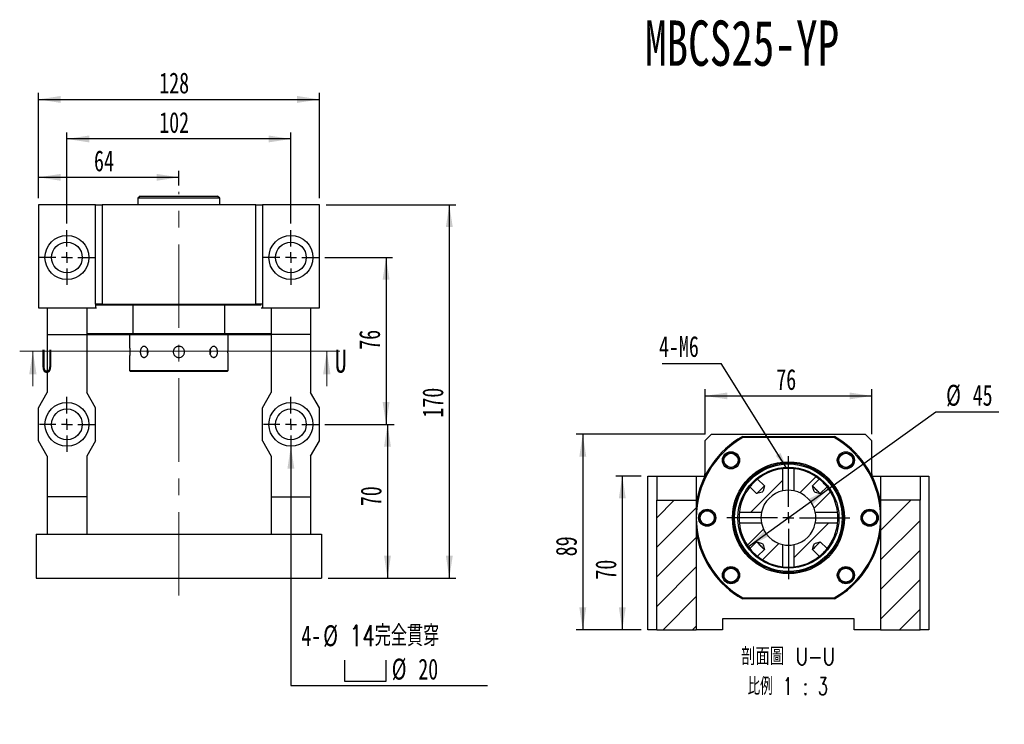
# Model space of a CAD drawing. Header units: millimetres. Extents: x 25 to 283, y 6 to 201.
# Tile 2 of 4: x 33 to 183, y 94 to 201. Entities that reach past the tile are written whole.
import ezdxf

# ---------------------------------------------------------------- set-up
doc = ezdxf.new("R2010")
doc.units = ezdxf.units.MM
doc.linetypes.add('CENTERX2', pattern=[20.32, 12.7, -2.54, 2.54, -2.54])
doc.layers.add('圖層0', color=7, linetype='Continuous')
doc.styles.add('SLDTEXTSTYLE0', font='TXT', dxfattribs={"width": 0.7})
doc.styles.add('SLDTEXTSTYLE1', font='TXT', dxfattribs={"width": 0.7, "bigfont": 'bigfont'})
doc.styles.add('SLDTEXTSTYLE3', font='TXT', dxfattribs={"width": 0.75})
doc.styles.add('SLDTEXTSTYLE4', font='TXT', dxfattribs={"width": 0.75, "bigfont": 'bigfont'})
doc.styles.add('SLDTEXTSTYLE5', font='TXT', dxfattribs={"width": 0.65625, "bigfont": 'bigfont'})
doc.dimstyles.new('SLDDIMSTYLE2', dxfattribs={"dimtxt": 0.18, "dimasz": 2.5, "dimexe": 0, "dimexo": 0.0625, "dimgap": 0, "dimtad": 0, "dimtih": 1, "dimtoh": 1, "dimdec": 0, "dimrnd": 1e-09, "dimzin": 0, "dimdsep": 46, "dimtxsty": 'Standard', "dimsah": 1, "dimcen": 0.09, "dimadec": 0, "dimazin": 0, "dimtfac": 2.5, "dimtdec": 0, "dimtofl": 0, "dimtmove": 0, "dimatfit": 3, "dimfxl": 0, "dimfrac": 2, "dimtolj": 1, "dimtzin": 0, "dimarcsym": 0})
doc.dimstyles.new('SLDDIMSTYLE3', dxfattribs={"dimtxt": 3.389974, "dimasz": 2.5, "dimexe": 0, "dimexo": 0.0625, "dimgap": 0.847493, "dimtad": 1, "dimlfac": 3, "dimrnd": 1e-09, "dimzin": 12, "dimdsep": 46, "dimtxsty": 'SLDTEXTSTYLE0', "dimsah": 1, "dimcen": 0.09, "dimadec": 0, "dimazin": 3, "dimtfac": 1, "dimtofl": 0, "dimtmove": 0, "dimatfit": 3, "dimfxl": 0, "dimfrac": 2, "dimtolj": 1, "dimtzin": 12, "dimarcsym": 0})
doc.dimstyles.new('SLDDIMSTYLE4', dxfattribs={"dimtxt": 3.389974, "dimasz": 2.5, "dimexe": 0, "dimexo": 0.0625, "dimgap": 0.847493, "dimtad": 0, "dimtih": 1, "dimtoh": 1, "dimlfac": 3, "dimrnd": 1e-09, "dimzin": 12, "dimdsep": 46, "dimtxsty": 'SLDTEXTSTYLE0', "dimsah": 1, "dimcen": 0, "dimadec": 0, "dimazin": 3, "dimtfac": 1, "dimtofl": 0, "dimtmove": 0, "dimatfit": 3, "dimfxl": 0, "dimfrac": 2, "dimtolj": 1, "dimtzin": 12, "dimarcsym": 0})
doc.dimstyles.new('SLDDIMSTYLE5', dxfattribs={"dimtxt": 3.389974, "dimasz": 2.5, "dimexe": 0, "dimexo": 0.0625, "dimgap": 0.847493, "dimtad": 0, "dimtih": 1, "dimtoh": 1, "dimlfac": 3, "dimrnd": 1e-09, "dimzin": 12, "dimdsep": 46, "dimtxsty": 'SLDTEXTSTYLE0', "dimsah": 1, "dimcen": 0, "dimadec": 0, "dimazin": 3, "dimtfac": 1, "dimtmove": 0, "dimatfit": 3, "dimfxl": 0, "dimfrac": 2, "dimtolj": 1, "dimtzin": 12, "dimarcsym": 0})

# ---------------------------------------------------------------- blocks, each defined once
blk = doc.blocks.new('_D_1')
at = {"layer": '圖層0', "color": 7}
for p, q in [((79.54, 139.59), (90.04, 139.59)), ((89.04, 139.59), (89.04, 116.26)), ((80.04, 116.26), (90.04, 116.26))]:
    blk.add_line(p, q, dxfattribs=at)
for points in [[(89.04, 139.59), (88.52, 136.2), (89.56, 136.2)], [(89.04, 116.26), (89.56, 119.65), (88.52, 119.65)]]:
    blk.add_solid(points, dxfattribs=at)
at = {"layer": '圖層0', "color": 7, "insert": (84.95, 127.17), "char_height": 3.175, "attachment_point": 1, "rotation": 90, "style": 'SLDTEXTSTYLE0'}
blk.add_mtext('70', dxfattribs=at)
blk = doc.blocks.new('_D_2')
at = {"layer": '圖層0', "color": 7}
for p, q in [((79.71, 172.93), (99.42, 172.93)), ((98.42, 172.93), (98.42, 116.26)), ((80.04, 116.26), (99.42, 116.26))]:
    blk.add_line(p, q, dxfattribs=at)
for points in [[(98.42, 172.93), (97.9, 169.54), (98.95, 169.54)], [(98.42, 116.26), (98.95, 119.65), (97.9, 119.65)]]:
    blk.add_solid(points, dxfattribs=at)
at = {"layer": '圖層0', "color": 7, "insert": (94.33, 140.62), "char_height": 3.175, "attachment_point": 1, "rotation": 90, "style": 'SLDTEXTSTYLE0'}
blk.add_mtext('170', dxfattribs=at)
blk = doc.blocks.new('_D_3')
at = {"layer": '圖層0', "color": 7}
for p, q in [((36.04, 173.93), (36.04, 178.1)), ((57.37, 175.88), (57.37, 178.1)), ((36.04, 177.1), (57.37, 177.1))]:
    blk.add_line(p, q, dxfattribs=at)
for points in [[(36.04, 177.1), (39.43, 176.58), (39.43, 177.62)], [(57.37, 177.1), (53.98, 177.62), (53.98, 176.58)]]:
    blk.add_solid(points, dxfattribs=at)
at = {"layer": '圖層0', "color": 7, "insert": (44.49, 181.19), "char_height": 3.175, "attachment_point": 1, "style": 'SLDTEXTSTYLE0'}
blk.add_mtext('64', dxfattribs=at)
blk = doc.blocks.new('_D_4')
at = {"layer": '圖層0', "color": 7}
for p, q in [((36.04, 173.93), (36.04, 189.93)), ((78.71, 173.93), (78.71, 189.93)), ((36.04, 188.93), (78.71, 188.93))]:
    blk.add_line(p, q, dxfattribs=at)
for points in [[(36.04, 188.93), (39.43, 188.4), (39.43, 189.45)], [(78.71, 188.93), (75.32, 189.45), (75.32, 188.4)]]:
    blk.add_solid(points, dxfattribs=at)
at = {"layer": '圖層0', "color": 7, "insert": (54.39, 193.02), "char_height": 3.175, "attachment_point": 1, "style": 'SLDTEXTSTYLE0'}
blk.add_mtext('128', dxfattribs=at)
blk = doc.blocks.new('SW_SYMBOL_HOLE_SPOT')
at = {"layer": '圖層0', "color": 0}
for p, q in [((0, 875), (0, 75)), ((1600, 75), (1600, 875)), ((0, 75), (1600, 75))]:
    blk.add_line(p, q, dxfattribs=at)
blk = doc.blocks.new('_D_5')
at = {"layer": '圖層0'}
for p, q in [((74.37, 136.26), (74.37, 99.93)), ((74.37, 99.93), (104.21, 99.93))]:
    blk.add_line(p, q, dxfattribs=at)
blk.add_solid([(74.37, 136.26), (73.85, 132.87), (74.9, 132.87)], dxfattribs=at)
at = {"layer": '圖層0', "xscale": 0.003964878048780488, "yscale": 0.003964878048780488, "zscale": 0.003964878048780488}
blk.add_blockref('SW_SYMBOL_HOLE_SPOT', (82.49, 100.32), dxfattribs=at)
at = {"layer": '圖層0', "char_height": 3.175, "attachment_point": 1}
for s, insert, style in [('%%c', (79.28, 109.09), 'SLDTEXTSTYLE0'), ('14\\M+18AAE\\M+19153\\M+18AD1\\M+190FA', (83.3, 109.09), 'SLDTEXTSTYLE1'), ('4-', (75.96, 109.09), 'SLDTEXTSTYLE0'), ('%%c', (89.68, 104.02), 'SLDTEXTSTYLE0'), ('20', (93.71, 104.02), 'SLDTEXTSTYLE0')]:
    blk.add_mtext(s, dxfattribs=dict(at, insert=insert, style=style))
blk = doc.blocks.new('_D_6')
at = {"layer": '圖層0', "color": 7}
for p, q in [((40.37, 170.09), (40.37, 183.93)), ((74.37, 170.09), (74.37, 183.93)), ((74.37, 182.93), (40.37, 182.93))]:
    blk.add_line(p, q, dxfattribs=at)
for points in [[(40.37, 182.93), (43.76, 182.4), (43.76, 183.45)], [(74.37, 182.93), (70.98, 183.45), (70.98, 182.4)]]:
    blk.add_solid(points, dxfattribs=at)
at = {"layer": '圖層0', "color": 7, "insert": (54.39, 187.02), "char_height": 3.175, "attachment_point": 1, "style": 'SLDTEXTSTYLE0'}
blk.add_mtext('102', dxfattribs=at)
blk = doc.blocks.new('_D_7')
at = {"layer": '圖層0', "color": 7}
for p, q in [((79.54, 164.93), (89.82, 164.93)), ((88.82, 164.93), (88.82, 139.59)), ((79.54, 139.59), (89.82, 139.59))]:
    blk.add_line(p, q, dxfattribs=at)
for points in [[(88.82, 164.93), (88.3, 161.54), (89.35, 161.54)], [(88.82, 139.59), (89.35, 142.98), (88.3, 142.98)]]:
    blk.add_solid(points, dxfattribs=at)
at = {"layer": '圖層0', "color": 7, "insert": (84.73, 150.92), "char_height": 3.175, "attachment_point": 1, "rotation": 90, "style": 'SLDTEXTSTYLE0'}
blk.add_mtext('76', dxfattribs=at)
blk = doc.blocks.new('SW_CENTERMARKSYMBOL_2')
at = {"layer": '圖層0', "color": 0}
for p, q in [((0, 1.67), (0, 4.17)), ((-1.67, 0), (-4.17, 0)), ((0, 0), (-0.83, 0)), ((0, 0), (0, 0.83)), ((0, 0), (0, -0.83)), ((0, 0), (0.83, 0)), ((1.67, 0), (4.17, 0)), ((0, -1.67), (0, -4.17))]:
    blk.add_line(p, q, dxfattribs=at)
blk = doc.blocks.new('SW_CENTERMARKSYMBOL_3')
at = {"layer": '圖層0', "color": 0}
for p, q in [((0, 1.67), (0, 4.17)), ((-1.67, 0), (-4.17, 0)), ((0, 0), (-0.83, 0)), ((0, 0), (0, 0.83)), ((0, 0), (0, -0.83)), ((0, 0), (0.83, 0)), ((1.67, 0), (4.17, 0)), ((0, -1.67), (0, -4.17))]:
    blk.add_line(p, q, dxfattribs=at)
blk = doc.blocks.new('SW_CENTERMARKSYMBOL_4')
at = {"layer": '圖層0', "color": 0}
for p, q in [((0, 1.67), (0, 4.17)), ((-1.67, 0), (-4.17, 0)), ((0, 0), (-0.83, 0)), ((0, 0), (0, 0.83)), ((0, 0), (0, -0.83)), ((0, 0), (0.83, 0)), ((1.67, 0), (4.17, 0)), ((0, -1.67), (0, -4.17))]:
    blk.add_line(p, q, dxfattribs=at)
blk = doc.blocks.new('SW_CENTERMARKSYMBOL_5')
at = {"layer": '圖層0', "color": 0}
for p, q in [((0, 1.67), (0, 4.17)), ((-1.67, 0), (-4.17, 0)), ((0, 0), (-0.83, 0)), ((0, 0), (0, 0.83)), ((0, 0), (0, -0.83)), ((0, 0), (0.83, 0)), ((1.67, 0), (4.17, 0)), ((0, -1.67), (0, -4.17))]:
    blk.add_line(p, q, dxfattribs=at)
blk = doc.blocks.new('_D_8')
at = {"layer": '圖層0', "color": 7}
for p, q in [((127.57, 131.74), (123.68, 131.74)), ((124.68, 131.74), (124.68, 108.41)), ((127.57, 108.41), (123.68, 108.41))]:
    blk.add_line(p, q, dxfattribs=at)
for points in [[(124.68, 131.74), (124.16, 128.35), (125.21, 128.35)], [(124.68, 108.41), (125.21, 111.8), (124.16, 111.8)]]:
    blk.add_solid(points, dxfattribs=at)
at = {"layer": '圖層0', "color": 7, "insert": (120.59, 116.02), "char_height": 3.175, "attachment_point": 1, "rotation": 90, "style": 'SLDTEXTSTYLE0'}
blk.add_mtext('70', dxfattribs=at)
blk = doc.blocks.new('_D_9')
at = {"layer": '圖層0', "color": 7}
for p, q in [((137.24, 138.08), (117.68, 138.08)), ((118.68, 138.08), (118.68, 108.41)), ((127.57, 108.41), (117.68, 108.41))]:
    blk.add_line(p, q, dxfattribs=at)
for points in [[(118.68, 138.08), (118.16, 134.69), (119.21, 134.69)], [(118.68, 108.41), (119.21, 111.8), (118.16, 111.8)]]:
    blk.add_solid(points, dxfattribs=at)
at = {"layer": '圖層0', "color": 7, "insert": (114.59, 119.56), "char_height": 3.175, "attachment_point": 1, "rotation": 90, "style": 'SLDTEXTSTYLE0'}
blk.add_mtext('89', dxfattribs=at)
blk = doc.blocks.new('_D_10')
at = {"layer": '圖層0', "color": 7}
for p, q in [((137.24, 138.08), (137.24, 144.91)), ((137.24, 143.91), (162.57, 143.91)), ((162.57, 138.08), (162.57, 144.91))]:
    blk.add_line(p, q, dxfattribs=at)
for points in [[(137.24, 143.91), (140.63, 143.39), (140.63, 144.43)], [(162.57, 143.91), (159.18, 144.43), (159.18, 143.39)]]:
    blk.add_solid(points, dxfattribs=at)
at = {"layer": '圖層0', "color": 7, "insert": (148.06, 148), "char_height": 3.175, "attachment_point": 1, "style": 'SLDTEXTSTYLE0'}
blk.add_mtext('76', dxfattribs=at)
blk = doc.blocks.new('_D_11')
at = {"layer": '圖層0', "color": 7}
for p, q in [((155.99, 129.79), (172.26, 141.51)), ((172.26, 141.51), (181.84, 141.51)), ((143.82, 121.03), (155.99, 129.79))]:
    blk.add_line(p, q, dxfattribs=at)
blk.add_arc((149.9, 125.41), 7.5, 28.168, 31.076, dxfattribs=at)
for points in [[(155.99, 129.79), (152.93, 128.24), (153.54, 127.39)], [(143.82, 121.03), (146.87, 122.59), (146.26, 123.43)]]:
    blk.add_solid(points, dxfattribs=at)
at = {"layer": '圖層0', "color": 7, "char_height": 3.175, "attachment_point": 1, "style": 'SLDTEXTSTYLE0'}
for s, insert in [('%%c', (173.84, 145.6)), ('45', (177.87, 145.6))]:
    blk.add_mtext(s, dxfattribs=dict(at, insert=insert))
blk = doc.blocks.new('SW_NOTE_1')
at = {"layer": '圖層0', "color": 0, "char_height": 2.6458, "attachment_point": 2}
for s, insert, style in [('\\M+19655\\M+196CA\\M+19AA4 U-U', (8.6, 3.41), 'SLDTEXTSTYLE4'), ('\\M+194E4\\M+197E1 1 : 3', (8.56, -1.12), 'SLDTEXTSTYLE5')]:
    blk.add_mtext(s, dxfattribs=dict(at, insert=insert, style=style))
blk = doc.blocks.new('SW_NOTE_2')
at = {"layer": '圖層0', "color": 0}
blk.add_line((-8.96, 0), (0, 0), dxfattribs=at)
at = {"layer": '圖層0', "color": 0, "insert": (-9.45, 4.17), "char_height": 3.175, "attachment_point": 1, "style": 'SLDTEXTSTYLE0'}
blk.add_mtext('4-M6', dxfattribs=at)
blk = doc.blocks.new('SW_CENTERMARKSYMBOL_6')
at = {"layer": '圖層0', "color": 0}
for p, q in [((0, 1.67), (0, 9.33)), ((-1.67, 0), (-9.33, 0)), ((0, 0), (-0.83, 0)), ((0, 0), (0, 0.83)), ((0, 0), (0, -0.83)), ((0, 0), (0.83, 0)), ((1.67, 0), (9.33, 0)), ((0, -1.67), (0, -9.33))]:
    blk.add_line(p, q, dxfattribs=at)

msp = doc.modelspace()

# ---------------------------------------------------------------- hatches: boundary and pattern name
at = {"layer": '圖層0', "linetype": 'Continuous', "lineweight": 18}
h = msp.add_hatch(dxfattribs=at)
h.set_pattern_fill('ANSI31', color=256, style=0)
edge = h.paths.add_edge_path(flags=0)
edge.add_line((145.218, 131.2672), (146.2463, 130.2388))
edge.add_spline(control_points=[(146.2463, 130.2388), (146.2132, 130.1079), (146.18, 129.977), (146.146, 129.8462), (146.1169, 129.7345), (146.0886, 129.6225), (146.0537, 129.5124), (146.0402, 129.47), (146.0262, 129.4271), (146.0043, 129.3884), (145.9953, 129.3724), (145.9845, 129.3572), (145.9716, 129.3443), (145.9583, 129.3309), (145.9425, 129.3199), (145.926, 129.3107), (145.8604, 129.2742), (145.7859, 129.256), (145.7137, 129.2355), (145.5027, 129.1756), (145.2896, 129.1233), (145.077, 129.0695)], knot_values=[0.00969267, 0.00969267, 0.00969267, 0.00969267, 0.01090834, 0.01090834, 0.01090834, 0.01194741, 0.01194741, 0.01194741, 0.01234879, 0.01234879, 0.01234879, 0.01251363, 0.01251363, 0.01251363, 0.01268361, 0.01268361, 0.01268361, 0.01336426, 0.01336426, 0.01336426, 0.01534857, 0.01534857, 0.01534857, 0.01534857], weights=[1, 1, 1, 1, 1, 1, 1, 1, 1, 1, 1, 1, 1, 1, 1, 1, 1, 1, 1, 1, 1, 1], degree=3, periodic=0)
edge.add_line((145.077, 129.0695), (144.0487, 130.0979))
edge.add_arc((149.9043, 125.4115), 7.5, 141.329368, 173.541523)
edge.add_line((142.4519, 126.2552), (145.824, 126.2552))
edge.add_arc((149.9043, 125.4115), 4.1667, 101.681414, 168.318586, ccw=False)
edge.add_line((149.0607, 129.4919), (149.0607, 132.8639))
edge.add_arc((149.9043, 125.4115), 7.5, 96.458477, 128.670632)
h = msp.add_hatch(dxfattribs=at)
h.set_pattern_fill('ANSI31', color=256, style=0)
edge = h.paths.add_edge_path(flags=0)
edge.add_line((155.76, 130.0979), (154.7316, 129.0695))
edge.add_spline(control_points=[(154.7316, 129.0695), (154.6755, 129.0837), (154.6194, 129.0979), (154.5633, 129.1122), (154.4386, 129.144), (154.3138, 129.1759), (154.1895, 129.2094), (154.1243, 129.227), (154.0591, 129.2447), (153.9949, 129.2655), (153.9598, 129.2769), (153.9247, 129.2889), (153.8919, 129.3058), (153.8712, 129.3163), (153.8514, 129.3295), (153.8352, 129.3461), (153.819, 129.3628), (153.8064, 129.3831), (153.7961, 129.404), (153.7519, 129.4936), (153.7303, 129.5928), (153.7042, 129.6892), (153.6548, 129.8719), (153.6087, 130.0554), (153.5623, 130.2388)], knot_values=[0.00169398, 0.00169398, 0.00169398, 0.00169398, 0.00221484, 0.00221484, 0.00221484, 0.00337361, 0.00337361, 0.00337361, 0.00398131, 0.00398131, 0.00398131, 0.0043136, 0.0043136, 0.0043136, 0.00452366, 0.00452366, 0.00452366, 0.00473454, 0.00473454, 0.00473454, 0.00563987, 0.00563987, 0.00563987, 0.00735318, 0.00735318, 0.00735318, 0.00735318], weights=[1, 1, 1, 1, 1, 1, 1, 1, 1, 1, 1, 1, 1, 1, 1, 1, 1, 1, 1, 1, 1, 1, 1, 1, 1], degree=3, periodic=0)
edge.add_line((153.5623, 130.2388), (154.5906, 131.2672))
edge.add_arc((149.9043, 125.4115), 7.5, 51.329368, 83.541523)
edge.add_line((150.748, 132.8639), (150.748, 129.4919))
edge.add_arc((149.9043, 125.4115), 4.1667, 11.681414, 78.318586, ccw=False)
edge.add_line((153.9847, 126.2552), (157.3567, 126.2552))
edge.add_arc((149.9043, 125.4115), 7.5, 6.458477, 38.670632)
h = msp.add_hatch(dxfattribs=at)
h.set_pattern_fill('ANSI31', color=256, style=0)
h.paths.add_polyline_path([(129.9043, 128.0782), (129.9043, 108.4115), (135.9043, 108.4115), (135.9043, 128.0782)], flags=0)
h = msp.add_hatch(dxfattribs=at)
h.set_pattern_fill('ANSI31', color=256, style=0)
h.paths.add_polyline_path([(169.9043, 128.0782), (163.9043, 128.0782), (163.9043, 108.4115), (169.9043, 108.4115)], flags=0)
h = msp.add_hatch(dxfattribs=at)
h.set_pattern_fill('ANSI31', color=256, style=0)
edge = h.paths.add_edge_path(flags=0)
edge.add_spline(control_points=[(145.077, 121.7536), (145.2605, 121.7071), (145.444, 121.6611), (145.6267, 121.6117), (145.7231, 121.5856), (145.8223, 121.564), (145.9119, 121.5198), (145.9328, 121.5095), (145.953, 121.4969), (145.9697, 121.4806), (145.9864, 121.4645), (145.9995, 121.4446), (146.0101, 121.424), (146.0269, 121.3912), (146.039, 121.3561), (146.0504, 121.321), (146.0712, 121.2568), (146.0889, 121.1916), (146.1065, 121.1264), (146.14, 121.0021), (146.1718, 120.8773), (146.2036, 120.7525), (146.2179, 120.6964), (146.2321, 120.6403), (146.2463, 120.5842)], knot_values=[0.00185475, 0.00185475, 0.00185475, 0.00185475, 0.00355765, 0.00355765, 0.00355765, 0.00445748, 0.00445748, 0.00445748, 0.00466708, 0.00466708, 0.00466708, 0.00487586, 0.00487586, 0.00487586, 0.00520614, 0.00520614, 0.00520614, 0.00581014, 0.00581014, 0.00581014, 0.00696187, 0.00696187, 0.00696187, 0.00747956, 0.00747956, 0.00747956, 0.00747956], weights=[1, 1, 1, 1, 1, 1, 1, 1, 1, 1, 1, 1, 1, 1, 1, 1, 1, 1, 1, 1, 1, 1, 1, 1, 1], degree=3, periodic=0)
edge.add_line((146.2463, 120.5842), (145.218, 119.5559))
edge.add_arc((149.9043, 125.4115), 7.5, 231.329368, 263.541523)
edge.add_line((149.0607, 117.9591), (149.0607, 121.3312))
edge.add_arc((149.9043, 125.4115), 4.1667, 191.681414, 258.318586, ccw=False)
edge.add_line((145.824, 124.5679), (142.4519, 124.5679))
edge.add_arc((149.9043, 125.4115), 7.5, 186.458477, 218.670632)
edge.add_line((144.0487, 120.7252), (145.077, 121.7536))
h = msp.add_hatch(dxfattribs=at)
h.set_pattern_fill('ANSI31', color=256, style=0)
edge = h.paths.add_edge_path(flags=0)
edge.add_arc((149.9043, 125.4115), 7.5, 276.458477, 308.670632)
edge.add_line((154.5906, 119.5559), (153.5623, 120.5842))
edge.add_spline(control_points=[(153.5623, 120.5842), (153.6087, 120.7677), (153.6548, 120.9512), (153.7042, 121.1339), (153.7303, 121.2303), (153.7519, 121.3295), (153.7961, 121.4191), (153.8064, 121.44), (153.819, 121.4602), (153.8352, 121.477), (153.8514, 121.4936), (153.8712, 121.5067), (153.8919, 121.5173), (153.9247, 121.5341), (153.9598, 121.5462), (153.9949, 121.5576), (154.0591, 121.5784), (154.1243, 121.5961), (154.1895, 121.6137), (154.3138, 121.6472), (154.4386, 121.6791), (154.5633, 121.7108), (154.6194, 121.7251), (154.6755, 121.7394), (154.7316, 121.7536)], knot_values=[0.00185475, 0.00185475, 0.00185475, 0.00185475, 0.00355765, 0.00355765, 0.00355765, 0.00445748, 0.00445748, 0.00445748, 0.00466708, 0.00466708, 0.00466708, 0.00487586, 0.00487586, 0.00487586, 0.00520614, 0.00520614, 0.00520614, 0.00581014, 0.00581014, 0.00581014, 0.00696187, 0.00696187, 0.00696187, 0.00747956, 0.00747956, 0.00747956, 0.00747956], weights=[1, 1, 1, 1, 1, 1, 1, 1, 1, 1, 1, 1, 1, 1, 1, 1, 1, 1, 1, 1, 1, 1, 1, 1, 1], degree=3, periodic=0)
edge.add_line((154.7316, 121.7536), (155.76, 120.7252))
edge.add_arc((149.9043, 125.4115), 7.5, 321.329368, 353.541523)
edge.add_line((157.3567, 124.5679), (153.9847, 124.5679))
edge.add_arc((149.9043, 125.4115), 4.1667, 281.681414, 348.318586, ccw=False)
edge.add_line((150.748, 121.3312), (150.748, 117.9591))

# ---------------------------------------------------------------- linework, layer by layer
at = {"color": 7, "linetype": 'Continuous', "lineweight": 25}
for p, q in [((51.4909, 174.2592), (51.1576, 173.9258)), ((51.1576, 173.9258), (51.1576, 172.9258)), ((53.3535, 173.9258), (51.1576, 173.9258)), ((51.4909, 174.2592), (53.569, 174.2592)), ((63.5909, 173.9258), (53.3535, 173.9258)), ((53.569, 174.2592), (63.2576, 174.2592)), ((63.5909, 173.9258), (63.2576, 174.2592)), ((63.5909, 172.9258), (63.5909, 173.9258)), ((36.0409, 172.9258), (36.0409, 157.2592)), ((44.7076, 172.9258), (36.0409, 172.9258)), ((44.7076, 157.8258), (44.7076, 172.9258)), ((44.7076, 172.9258), (45.7076, 172.9258)), ((69.0409, 172.9258), (45.7076, 172.9258)), ((45.7076, 172.9258), (45.7076, 157.8258)), ((69.0409, 157.8258), (69.0409, 172.9258)), ((69.0409, 172.9258), (70.0409, 172.9258)), ((70.0409, 172.9258), (70.0409, 157.8258)), ((78.7076, 172.9258), (70.0409, 172.9258)), ((78.7076, 157.2592), (78.7076, 172.9258)), ((36.0409, 157.2592), (37.3743, 157.2592)), ((37.3743, 157.2592), (43.3743, 157.2592)), ((37.3743, 157.2592), (37.3743, 153.2592)), ((43.3743, 157.2592), (44.7021, 157.2592)), ((43.3743, 157.2592), (43.3743, 153.2592)), ((45.7076, 157.8258), (44.7076, 157.8258)), ((44.7076, 157.8258), (44.7076, 157.2592)), ((44.7076, 157.2592), (44.8743, 157.2592)), ((50.4041, 157.7092), (44.8743, 157.7092)), ((45.7076, 157.8258), (69.0409, 157.8258)), ((50.4349, 157.8258), (50.4041, 157.7092)), ((50.4041, 157.7092), (50.4041, 153.3758)), ((64.3444, 157.7092), (50.4041, 157.7092)), ((64.3444, 157.7092), (64.3136, 157.8258)), ((64.3444, 153.3758), (64.3444, 157.7092)), ((69.8743, 157.7092), (64.3444, 157.7092)), ((70.0409, 157.8258), (69.0409, 157.8258)), ((69.8743, 157.2592), (70.0409, 157.2592)), ((70.0409, 157.8258), (70.0409, 157.2592)), ((70.0464, 157.2592), (71.3743, 157.2592)), ((71.3743, 157.2592), (77.3743, 157.2592)), ((71.3743, 157.2592), (71.3743, 153.2592)), ((77.3743, 157.2592), (78.7076, 157.2592)), ((77.3743, 157.2592), (77.3743, 153.2592)), ((37.3743, 153.2592), (43.3743, 153.2592)), ((37.3743, 153.2592), (37.3743, 144.4258)), ((43.3743, 153.3758), (50.4041, 153.3758)), ((43.3743, 153.2592), (43.3743, 144.4258)), ((50.4481, 153.2092), (43.3743, 153.2092)), ((49.8743, 153.2092), (49.8743, 151.4425)), ((50.4041, 153.3758), (64.3444, 153.3758)), ((64.3005, 153.2092), (50.4481, 153.2092)), ((71.3743, 153.2092), (64.3005, 153.2092)), ((64.3444, 153.3758), (71.3743, 153.3758)), ((64.8743, 151.4399), (64.8743, 153.2092)), ((77.3743, 153.2592), (71.3743, 153.2592)), ((71.3743, 153.2592), (71.3743, 144.4258)), ((77.3743, 153.2592), (77.3743, 144.4258)), ((49.8743, 149.7442), (49.8743, 147.7592)), ((64.8743, 147.7592), (64.8743, 149.7425)), ((49.8743, 147.7592), (50.0409, 147.5925)), ((49.8743, 147.7592), (64.8743, 147.7592)), ((64.7076, 147.5925), (50.0409, 147.5925)), ((64.7076, 147.5925), (64.8743, 147.7592)), ((36.0409, 142.0925), (37.3743, 144.4258)), ((44.7076, 142.0925), (43.3743, 144.4258)), ((70.0409, 142.0925), (71.3743, 144.4258)), ((78.7076, 142.0925), (77.3743, 144.4258)), ((36.0409, 137.0925), (36.0409, 142.0925)), ((44.7076, 137.0925), (44.7076, 142.0925)), ((70.0409, 137.0925), (70.0409, 142.0925)), ((78.7076, 137.0925), (78.7076, 142.0925)), ((138.2377, 138.0782), (137.2377, 137.0782)), ((138.2377, 138.0782), (161.571, 138.0782)), ((142.9342, 137.7449), (156.8745, 137.7449)), ((156.8305, 137.5782), (142.9781, 137.5782)), ((162.571, 137.0782), (161.571, 138.0782)), ((37.3743, 134.7592), (36.0409, 137.0925)), ((44.7076, 137.0925), (43.3743, 134.7592)), ((70.0409, 137.0925), (71.3743, 134.7592)), ((77.3743, 134.7592), (78.7076, 137.0925)), ((137.2377, 137.0782), (137.2377, 132.0782)), ((162.571, 132.0782), (162.571, 137.0782)), ((37.3743, 134.7592), (37.3743, 128.5925)), ((43.3743, 134.7592), (43.3743, 128.5925)), ((71.3743, 134.7592), (71.3743, 128.5925)), ((77.3743, 134.7592), (77.3743, 128.5925)), ((140.2323, 134.7007), (140.3584, 134.8996)), ((159.1935, 135.0835), (159.357, 134.9799)), ((128.571, 108.4115), (128.571, 131.7449)), ((128.571, 131.7449), (129.9043, 131.7449)), ((129.9043, 131.7449), (135.9043, 131.7449)), ((129.9043, 131.7449), (129.9043, 128.0782)), ((135.9043, 131.7449), (135.9043, 128.0782)), ((135.9043, 131.7449), (137.2322, 131.7449)), ((137.2377, 131.7558), (137.2377, 132.0782)), ((137.2377, 132.0782), (137.4043, 132.0782)), ((149.0607, 129.4919), (149.0607, 132.8639)), ((150.748, 132.8639), (150.748, 129.4919)), ((162.4043, 132.0782), (162.571, 132.0782)), ((162.571, 132.0782), (162.571, 131.7558)), ((162.5765, 131.7449), (163.9043, 131.7449)), ((163.9043, 131.7449), (169.9043, 131.7449)), ((163.9043, 131.7449), (163.9043, 128.0782)), ((169.9043, 131.7449), (169.9043, 128.0782)), ((169.9043, 131.7449), (171.2377, 131.7449)), ((171.2377, 131.7449), (171.2377, 108.4115)), ((145.077, 129.0695), (144.0487, 130.0979)), ((145.218, 131.2672), (146.2463, 130.2388)), ((153.5623, 130.2388), (154.5906, 131.2672)), ((155.76, 130.0979), (154.7316, 129.0695)), ((43.3743, 128.5925), (37.3743, 128.5925)), ((37.3743, 128.5925), (37.3743, 122.9258)), ((43.3743, 128.5925), (43.3743, 122.9258)), ((71.3743, 128.5925), (77.3743, 128.5925)), ((71.3743, 128.5925), (71.3743, 122.9258)), ((77.3743, 128.5925), (77.3743, 122.9258)), ((129.9043, 128.0782), (135.9043, 128.0782)), ((129.9043, 108.4115), (129.9043, 128.0782)), ((135.9043, 128.0782), (135.9043, 108.4115)), ((163.9043, 128.0782), (163.9043, 108.4115)), ((169.9043, 128.0782), (163.9043, 128.0782)), ((169.9043, 108.4115), (169.9043, 128.0782)), ((142.4519, 126.2552), (145.824, 126.2552)), ((153.9847, 126.2552), (157.3567, 126.2552)), ((163.3119, 125.6822), (163.3502, 125.5115)), ((136.4968, 125.1408), (136.4458, 125.3682)), ((145.824, 124.5679), (142.4519, 124.5679)), ((157.3567, 124.5679), (153.9847, 124.5679)), ((35.7076, 122.9258), (79.0409, 122.9258)), ((35.7076, 122.9258), (35.7076, 116.2592)), ((79.0409, 122.9258), (79.0409, 116.2592)), ((144.0487, 120.7252), (145.077, 121.7536)), ((149.0607, 117.9591), (149.0607, 121.3312)), ((150.748, 121.3312), (150.748, 117.9591)), ((154.7316, 121.7536), (155.76, 120.7252)), ((146.2463, 120.5842), (145.218, 119.5559)), ((154.5906, 119.5559), (153.5623, 120.5842)), ((35.7076, 116.2592), (79.0409, 116.2592)), ((140.6152, 115.7396), (140.4841, 115.8226)), ((159.5763, 116.1224), (159.4911, 115.9879)), ((156.8745, 113.0782), (142.9342, 113.0782)), ((142.9781, 113.2449), (156.8305, 113.2449)), ((159.9043, 110.0782), (139.9043, 110.0782)), ((139.9043, 110.0782), (139.9043, 108.4115)), ((159.9043, 108.4115), (159.9043, 110.0782)), ((129.9043, 108.4115), (128.571, 108.4115)), ((129.9043, 108.4115), (135.9043, 108.4115)), ((139.9043, 108.4115), (135.9043, 108.4115)), ((163.9043, 108.4115), (159.9043, 108.4115)), ((163.9043, 108.4115), (169.9043, 108.4115)), ((171.2377, 108.4115), (169.9043, 108.4115))]:
    msp.add_line(p, q, dxfattribs=at)
at = {"color": 7, "linetype": 'Continuous', "lineweight": 18}
for p, q in [((81.8247, 150.6964), (33.2065, 150.6964)), ((35.2065, 145.3764), (35.2065, 150.6964)), ((79.8247, 145.3764), (79.8247, 150.6964))]:
    msp.add_line(p, q, dxfattribs=at)
at = {"color": 7, "linetype": 'Continuous', "lineweight": 25, "flags": 128}
for points in [[(62.2062, 150.5925), (62.1843, 150.8173), (62.1367, 150.9849)], [(62.1383, 150.2043), (62.1843, 150.3677), (62.2062, 150.5925)], [(146.2463, 130.2388), (146.2157, 130.2082), (146.1578, 130.1503), (146.0755, 130.068), (145.9727, 129.9652), (145.8547, 129.8472), (145.7271, 129.7196), (145.5963, 129.5888), (145.4687, 129.4612), (145.3507, 129.3431), (145.2479, 129.2404), (145.1656, 129.158), (145.1076, 129.1001), (145.077, 129.0695)], [(146.2463, 130.2388), (146.146, 129.8462), (146.0537, 129.5124), (146.0043, 129.3884), (145.9716, 129.3443), (145.926, 129.3107), (145.7137, 129.2355), (145.077, 129.0695)], [(154.7316, 129.0695), (154.701, 129.1001), (154.6431, 129.158), (154.5607, 129.2404), (154.458, 129.3431), (154.3399, 129.4612), (154.2124, 129.5888), (154.0816, 129.7196), (153.954, 129.8472), (153.8359, 129.9652), (153.7332, 130.068), (153.6508, 130.1503), (153.5929, 130.2082), (153.5623, 130.2388)], [(154.7316, 129.0695), (154.5633, 129.1122), (154.1895, 129.2094), (153.9949, 129.2655), (153.8919, 129.3058), (153.8352, 129.3461), (153.7961, 129.404), (153.7042, 129.6892), (153.5623, 130.2388)], [(145.077, 121.7536), (145.1076, 121.7229), (145.1656, 121.665), (145.2479, 121.5827), (145.3507, 121.4799), (145.4687, 121.3619), (145.5963, 121.2343), (145.7271, 121.1035), (145.8547, 120.9759), (145.9727, 120.8579), (146.0755, 120.7551), (146.1578, 120.6728), (146.2157, 120.6149), (146.2463, 120.5842)], [(145.077, 121.7536), (145.6267, 121.6117), (145.9119, 121.5198), (145.9697, 121.4806), (146.0101, 121.424), (146.0504, 121.321), (146.1065, 121.1264), (146.2036, 120.7525), (146.2463, 120.5842)], [(153.5623, 120.5842), (153.5929, 120.6149), (153.6508, 120.6728), (153.7332, 120.7551), (153.8359, 120.8579), (153.954, 120.9759), (154.0816, 121.1035), (154.2124, 121.2343), (154.3399, 121.3619), (154.458, 121.4799), (154.5607, 121.5827), (154.6431, 121.665), (154.701, 121.7229), (154.7316, 121.7536)], [(153.5623, 120.5842), (153.7042, 121.1339), (153.7961, 121.4191), (153.8352, 121.477), (153.8919, 121.5173), (153.9949, 121.5576), (154.1895, 121.6137), (154.5633, 121.7108), (154.7316, 121.7536)]]:
    msp.add_lwpolyline(points, dxfattribs=at)
at = {"color": 7, "linetype": 'Continuous', "lineweight": 25}
for centre, radius in [((40.3743, 164.9258), 3.3333), ((74.3743, 164.9258), 3.3333), ((40.3743, 164.9258), 2.3333), ((74.3743, 164.9258), 2.3333), ((40.3743, 139.5925), 3.3333), ((74.3743, 139.5925), 3.3333), ((40.3743, 139.5925), 2.3333), ((74.3743, 139.5925), 2.3333), ((141.1833, 134.1325), 1.3), ((141.1833, 134.1325), 1.1333), ((141.1833, 134.1325), 1.0667), ((158.6253, 134.1325), 1.3), ((158.6253, 134.1325), 1.1333), ((158.6253, 134.1325), 1.0667), ((149.9043, 125.4115), 8.5), ((149.9043, 125.4115), 8.3333), ((149.9043, 125.4115), 8.1667), ((149.9043, 125.4115), 7.6667), ((137.571, 125.4115), 1.3), ((137.571, 125.4115), 1.1333), ((137.571, 125.4115), 1.0667), ((162.2377, 125.4115), 1.3), ((162.2377, 125.4115), 1.1333), ((162.2377, 125.4115), 1.0667), ((141.1833, 116.6906), 1.3), ((141.1833, 116.6906), 1.1333), ((141.1833, 116.6906), 1.0667), ((158.6253, 116.6906), 1.3), ((158.6253, 116.6906), 1.1333), ((158.6253, 116.6906), 1.0667)]:
    msp.add_circle(centre, radius, dxfattribs=at)
for centre, radius, start, end in [((53.6709, 150.5925), 1.1295, 160.360938, 199.901493), ((149.9043, 125.4115), 14.1667, 119.472932, 171.202589), ((149.9043, 125.4115), 14, 119.651845, 240.348155), ((149.9043, 125.4115), 14, 299.651845, 60.348155), ((149.9043, 125.4115), 14.1667, 8.797411, 60.527068), ((149.9043, 125.4115), 7.5, 96.458477, 128.670632), ((149.9043, 125.4115), 7.5, 83.541527, 96.458473), ((149.9043, 125.4115), 7.5, 51.329368, 83.541523), ((149.9043, 125.4115), 7.5, 141.329368, 173.541523), ((149.9044, 125.4115), 7.5001, 128.6707, 141.3293), ((149.9043, 125.4115), 7.5001, 38.6707, 51.3293), ((149.9043, 125.4115), 7.5, 6.458477, 38.670632), ((149.9043, 125.4115), 4.1667, 101.681414, 168.318586), ((149.9043, 125.4115), 4.1667, 78.318578, 101.681422), ((149.9043, 125.4115), 4.1667, 11.681414, 78.318586), ((149.9044, 125.4115), 7.5, 173.541546, 186.458454), ((149.9043, 125.4115), 4.1666, 168.318532, 191.681468), ((149.9043, 125.4115), 4.1667, 348.318578, 11.681422), ((149.9043, 125.4115), 7.5, 353.541527, 6.458473), ((149.9043, 125.4115), 7.5, 186.458477, 218.670632), ((149.9043, 125.4115), 4.1667, 191.681414, 258.318586), ((149.9043, 125.4115), 4.1667, 281.681414, 348.318586), ((149.9043, 125.4115), 7.5, 321.329368, 353.541523), ((149.9043, 125.4115), 14.1667, 188.797411, 240.527068), ((149.9043, 125.4115), 14.1667, 299.472932, 351.202589), ((149.9043, 125.4115), 4.1667, 258.318578, 281.681422), ((149.9044, 125.4116), 7.5001, 218.6707, 231.3293), ((149.9043, 125.4116), 7.5001, 308.6707, 321.3293), ((149.9043, 125.4115), 7.5, 231.329368, 263.541523), ((149.9043, 125.4115), 7.5, 276.458477, 308.670632), ((149.9043, 125.4115), 7.5, 263.541527, 276.458473)]:
    msp.add_arc(centre, radius, start, end, dxfattribs=at)
for points in [[(50.4481, 153.2092), (50.4334, 153.2647), (50.4187, 153.3203), (50.4041, 153.3758)], [(64.3444, 153.3758), (64.3298, 153.3203), (64.3152, 153.2647), (64.3005, 153.2092)], [(142.9781, 137.5782), (142.9634, 137.6338), (142.9488, 137.6893), (142.9342, 137.7449)], [(156.8745, 137.7449), (156.8599, 137.6893), (156.8452, 137.6338), (156.8305, 137.5782)], [(142.9781, 113.2449), (142.9634, 113.1893), (142.9488, 113.1338), (142.9342, 113.0782)], [(156.8745, 113.0782), (156.8599, 113.1338), (156.8452, 113.1893), (156.8305, 113.2449)]]:
    msp.add_open_spline(points, degree=3, dxfattribs=at)
for points, knots in [([(49.8743, 151.4425), (49.8743, 151.4419), (49.8744, 151.4408), (49.8755, 151.4317), (49.8771, 151.4169), (49.8794, 151.3961), (49.8831, 151.3611), (49.8877, 151.3151), (49.8929, 151.259), (49.8982, 151.1966), (49.9037, 151.1253), (49.9088, 151.0467), (49.9124, 150.9846), (49.9155, 150.9199), (49.9182, 150.852), (49.9203, 150.7824), (49.9222, 150.6884), (49.9228, 150.5927), (49.9221, 150.4975), (49.9204, 150.4035), (49.9175, 150.3118), (49.9136, 150.2245), (49.9091, 150.1405), (49.9039, 150.0625), (49.8985, 149.9922), (49.8931, 149.9274), (49.8879, 149.8716), (49.8833, 149.8264), (49.8794, 149.7884), (49.8764, 149.7613), (49.8748, 149.7475), (49.8741, 149.7414), (49.8744, 149.7436), (49.8744, 149.7442)], [0, 0, 0, 0, 0.02626283, 0.05270893, 0.07973241, 0.10695499, 0.13321762, 0.18662953, 0.21384094, 0.24020805, 0.29383296, 0.32115462, 0.34758841, 0.37420668, 0.4014086, 0.42881301, 0.45513136, 0.50867025, 0.53595594, 0.56215677, 0.61544586, 0.64259646, 0.66886094, 0.72227321, 0.74948317, 0.77589289, 0.8296083, 0.85697889, 0.88338966, 0.93711709, 0.96450005, 0.99076679, 1, 1, 1, 1]), ([(52.693, 150.5925), (52.693, 150.5374), (52.6888, 150.4832), (52.6722, 150.3767), (52.6596, 150.3237), (52.6269, 150.2228), (52.607, 150.175), (52.5603, 150.0844), (52.5333, 150.0416), (52.4747, 149.9648), (52.4429, 149.9303), (52.3745, 149.8694), (52.3384, 149.8435), (52.2645, 149.8019), (52.2261, 149.7859), (52.1484, 149.7645), (52.1097, 149.7592), (52.0328, 149.7591), (51.9942, 149.7645), (51.9202, 149.7858), (51.8847, 149.8016), (51.8163, 149.8433), (51.7837, 149.8694), (51.7238, 149.9297), (51.6962, 149.9641), (51.6455, 150.0419), (51.6233, 150.0839), (51.5845, 150.1741), (51.5679, 150.2228), (51.5414, 150.3237), (51.5314, 150.3757), (51.518, 150.4825), (51.5145, 150.5378), (51.5145, 150.6466), (51.5178, 150.7007), (51.5312, 150.8083), (51.5413, 150.8609), (51.5676, 150.9612), (51.5841, 151.0097), (51.6231, 151.1008), (51.6453, 151.1427), (51.6953, 151.2196), (51.7234, 151.2548), (51.7834, 151.3154), (51.8154, 151.341), (51.8837, 151.3829), (51.9199, 151.399), (51.9936, 151.4203), (52.0315, 151.4258), (52.1093, 151.4259), (52.1481, 151.4205), (52.2251, 151.3994), (52.2638, 151.3834), (52.3382, 151.3417), (52.3738, 151.3161), (52.4419, 151.2557), (52.4743, 151.2206), (52.533, 151.1438), (52.5595, 151.1019), (52.6066, 151.0109), (52.6268, 150.9625), (52.6755, 150.8122), (52.693, 150.7027), (52.693, 150.5925)], [0, 0, 0, 0, 0.03125, 0.03125, 0.0625, 0.0625, 0.09375, 0.09375, 0.125, 0.125, 0.15625, 0.15625, 0.1875, 0.1875, 0.21875, 0.21875, 0.25, 0.25, 0.28125, 0.28125, 0.3125, 0.3125, 0.34375, 0.34375, 0.375, 0.375, 0.40625, 0.40625, 0.4375, 0.4375, 0.46875, 0.46875, 0.5, 0.5, 0.53125, 0.53125, 0.5625, 0.5625, 0.59375, 0.59375, 0.625, 0.625, 0.65625, 0.65625, 0.6875, 0.6875, 0.71875, 0.71875, 0.75, 0.75, 0.78125, 0.78125, 0.8125, 0.8125, 0.84375, 0.84375, 0.875, 0.875, 0.90625, 0.90625, 0.9375, 0.9375, 1, 1, 1, 1]), ([(57.3743, 149.7425), (57.3181, 149.7425), (57.2628, 149.748), (57.1541, 149.7696), (57.1001, 149.786), (56.9972, 149.8287), (56.9484, 149.8548), (56.856, 149.9165), (56.8123, 149.9523), (56.734, 150.0307), (56.6988, 150.0735), (56.6367, 150.1663), (56.6103, 150.2158), (56.5679, 150.318), (56.5515, 150.3716), (56.5297, 150.4814), (56.5243, 150.5365), (56.5242, 150.6475), (56.5298, 150.7039), (56.5515, 150.8129), (56.5675, 150.8659), (56.6101, 150.9689), (56.6367, 151.0186), (56.6982, 151.1107), (56.7333, 151.1536), (56.8126, 151.233), (56.8555, 151.2681), (56.9475, 151.3297), (56.9972, 151.3563), (57.1001, 151.399), (57.1531, 151.4151), (57.2621, 151.4369), (57.3184, 151.4425), (57.4294, 151.4425), (57.4846, 151.4371), (57.5944, 151.4154), (57.648, 151.3991), (57.7503, 151.3568), (57.7998, 151.3304), (57.8927, 151.2684), (57.9355, 151.2332), (58.0139, 151.155), (58.0499, 151.1113), (58.1116, 151.019), (58.1377, 150.9702), (58.1805, 150.8674), (58.1969, 150.8134), (58.2186, 150.7047), (58.2242, 150.6495), (58.2243, 150.5371), (58.2188, 150.4818), (58.1973, 150.3731), (58.181, 150.3191), (58.1384, 150.2161), (58.1123, 150.1673), (58.0507, 150.0749), (58.0149, 150.0311), (57.9366, 149.9527), (57.8939, 149.9175), (57.8011, 149.8553), (57.7517, 149.8289), (57.5983, 149.7651), (57.4867, 149.7425), (57.3743, 149.7425)], [0, 0, 0, 0, 0.03125, 0.03125, 0.0625, 0.0625, 0.09375, 0.09375, 0.125, 0.125, 0.15625, 0.15625, 0.1875, 0.1875, 0.21875, 0.21875, 0.25, 0.25, 0.28125, 0.28125, 0.3125, 0.3125, 0.34375, 0.34375, 0.375, 0.375, 0.40625, 0.40625, 0.4375, 0.4375, 0.46875, 0.46875, 0.5, 0.5, 0.53125, 0.53125, 0.5625, 0.5625, 0.59375, 0.59375, 0.625, 0.625, 0.65625, 0.65625, 0.6875, 0.6875, 0.71875, 0.71875, 0.75, 0.75, 0.78125, 0.78125, 0.8125, 0.8125, 0.84375, 0.84375, 0.875, 0.875, 0.90625, 0.90625, 0.9375, 0.9375, 1, 1, 1, 1]), ([(63.234, 150.5925), (63.234, 150.5374), (63.2306, 150.4832), (63.2172, 150.3767), (63.2071, 150.3237), (63.1806, 150.2228), (63.1643, 150.175), (63.1255, 150.0844), (63.1028, 150.0416), (63.0528, 149.9648), (63.0253, 149.9303), (62.9648, 149.8694), (62.9324, 149.8435), (62.8645, 149.8019), (62.8286, 149.7859), (62.7542, 149.7645), (62.7163, 149.7592), (62.6394, 149.7591), (62.5999, 149.7645), (62.5227, 149.7858), (62.4847, 149.8016), (62.4103, 149.8433), (62.374, 149.8694), (62.3063, 149.9297), (62.2744, 149.9641), (62.215, 150.0419), (62.1885, 150.0839), (62.1419, 150.1741), (62.1216, 150.2228), (62.0889, 150.3237), (62.0765, 150.3757), (62.0598, 150.4825), (62.0555, 150.5378), (62.0554, 150.6466), (62.0596, 150.7007), (62.0763, 150.8083), (62.0888, 150.8609), (62.1212, 150.9612), (62.1413, 151.0097), (62.1883, 151.1008), (62.2148, 151.1427), (62.2733, 151.2196), (62.3058, 151.2548), (62.3737, 151.3154), (62.4093, 151.341), (62.4837, 151.3829), (62.5224, 151.399), (62.5993, 151.4203), (62.6381, 151.4258), (62.716, 151.4259), (62.7539, 151.4205), (62.8276, 151.3994), (62.8638, 151.3834), (62.9322, 151.3417), (62.9642, 151.3161), (63.0243, 151.2557), (63.0525, 151.2206), (63.1026, 151.1438), (63.1248, 151.1019), (63.164, 151.0109), (63.1805, 150.9625), (63.2201, 150.8122), (63.234, 150.7027), (63.234, 150.5925)], [0, 0, 0, 0, 0.03125, 0.03125, 0.0625, 0.0625, 0.09375, 0.09375, 0.125, 0.125, 0.15625, 0.15625, 0.1875, 0.1875, 0.21875, 0.21875, 0.25, 0.25, 0.28125, 0.28125, 0.3125, 0.3125, 0.34375, 0.34375, 0.375, 0.375, 0.40625, 0.40625, 0.4375, 0.4375, 0.46875, 0.46875, 0.5, 0.5, 0.53125, 0.53125, 0.5625, 0.5625, 0.59375, 0.59375, 0.625, 0.625, 0.65625, 0.65625, 0.6875, 0.6875, 0.71875, 0.71875, 0.75, 0.75, 0.78125, 0.78125, 0.8125, 0.8125, 0.84375, 0.84375, 0.875, 0.875, 0.90625, 0.90625, 0.9375, 0.9375, 1, 1, 1, 1]), ([(64.8743, 149.7425), (64.8742, 149.7431), (64.874, 149.7445), (64.8726, 149.7571), (64.8707, 149.7748), (64.8679, 149.8006), (64.8633, 149.8445), (64.8557, 149.9236), (64.8482, 150.0139), (64.8428, 150.089), (64.8391, 150.1489), (64.8362, 150.2004), (64.8325, 150.2761), (64.8299, 150.3447), (64.8274, 150.4376), (64.8258, 150.5326), (64.8259, 150.6282), (64.8269, 150.723), (64.8292, 150.8286), (64.8347, 150.9618), (64.8419, 151.0855), (64.8493, 151.1858), (64.8554, 151.257), (64.8599, 151.3055), (64.8629, 151.3363), (64.8662, 151.3688), (64.8691, 151.3959), (64.8716, 151.4192), (64.8729, 151.4309), (64.874, 151.4404), (64.874, 151.4401), (64.874, 151.4399)], [0, 0, 0, 0, 0.0262675, 0.06620541, 0.09333302, 0.10696243, 0.15987141, 0.2138202, 0.2669399, 0.30746341, 0.32114236, 0.34764625, 0.37415021, 0.41508667, 0.42880733, 0.48183431, 0.52229745, 0.53595861, 0.58874428, 0.64257089, 0.69548217, 0.74942956, 0.78926112, 0.81609927, 0.84327743, 0.85698099, 0.89681645, 0.92366033, 0.9508484, 0.96455835, 1, 1, 1, 1]), ([(141.7515, 135.0835), (141.6265, 135.1582), (141.4874, 135.2077), (141.1999, 135.2497), (141.0519, 135.242), (140.7706, 135.1707), (140.6364, 135.1065), (140.4062, 134.935), (140.307, 134.8257), (140.2323, 134.7007)], [0, 0, 0, 0, 0.25, 0.25, 0.5, 0.5, 0.75, 0.75, 1, 1, 1, 1]), ([(142.2942, 134.3422), (142.2706, 134.436), (142.2157, 134.6536), (142.013, 134.9123), (141.8291, 135.0327), (141.7515, 135.0835)], [0, 0, 0, 0, 0.304477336, 0.706649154, 1, 1, 1, 1]), ([(159.5763, 133.5644), (159.651, 133.6894), (159.7004, 133.8285), (159.7425, 134.116), (159.7348, 134.2639), (159.6635, 134.5453), (159.5993, 134.6794), (159.4278, 134.9096), (159.3185, 135.0088), (159.1935, 135.0835)], [0, 0, 0, 0, 0.25, 0.25, 0.5, 0.5, 0.75, 0.75, 1, 1, 1, 1]), ([(158.8925, 133.0399), (158.9665, 133.0592), (159.1639, 133.1105), (159.4049, 133.3034), (159.5255, 133.4869), (159.5763, 133.5644)], [0, 0, 0, 0, 0.257165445, 0.6866944, 1, 1, 1, 1]), ([(137.3003, 126.4858), (137.1591, 126.4502), (137.0257, 126.3868), (136.7928, 126.2132), (136.6935, 126.1032), (136.545, 125.8538), (136.4955, 125.7136), (136.4541, 125.4294), (136.4612, 125.282), (136.4968, 125.1408)], [0, 0, 0, 0, 0.25, 0.25, 0.5, 0.5, 0.75, 0.75, 1, 1, 1, 1]), ([(137.9091, 126.4838), (137.7975, 126.5082), (137.5941, 126.5526), (137.3917, 126.5066), (137.3003, 126.4858)], [0, 0, 0, 0, 0.54851626, 1, 1, 1, 1]), ([(162.5084, 124.3373), (162.6496, 124.3729), (162.7829, 124.4363), (163.0159, 124.6099), (163.1151, 124.7199), (163.2637, 124.9693), (163.3131, 125.1095), (163.3546, 125.3936), (163.3475, 125.541), (163.3119, 125.6822)], [0, 0, 0, 0, 0.25, 0.25, 0.5, 0.5, 0.75, 0.75, 1, 1, 1, 1]), ([(161.9718, 124.3294), (162.0593, 124.311), (162.2386, 124.2735), (162.417, 124.3157), (162.5084, 124.3373)], [0, 0, 0, 0, 0.48779018, 1, 1, 1, 1]), ([(140.2323, 117.2587), (140.1577, 117.1337), (140.1082, 116.9946), (140.0662, 116.7071), (140.0738, 116.5591), (140.1451, 116.2778), (140.2093, 116.1436), (140.3809, 115.9134), (140.4902, 115.8142), (140.6152, 115.7396)], [0, 0, 0, 0, 0.25, 0.25, 0.5, 0.5, 0.75, 0.75, 1, 1, 1, 1]), ([(140.6819, 117.7012), (140.5792, 117.6357), (140.3973, 117.5196), (140.2824, 117.3379), (140.2323, 117.2587)], [0, 0, 0, 0, 0.564185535, 1, 1, 1, 1]), ([(157.5558, 116.3506), (157.5692, 116.3016), (157.6162, 116.1297), (157.797, 115.9113), (157.98, 115.7905), (158.0571, 115.7396)], [0, 0, 0, 0, 0.18720999, 0.65718926, 1, 1, 1, 1]), ([(158.0571, 115.7396), (158.1821, 115.6649), (158.3213, 115.6154), (158.6087, 115.5734), (158.7567, 115.581), (159.0381, 115.6523), (159.1722, 115.7165), (159.4024, 115.8881), (159.5016, 115.9974), (159.5763, 116.1224)], [0, 0, 0, 0, 0.25, 0.25, 0.5, 0.5, 0.75, 0.75, 1, 1, 1, 1])]:
    msp.add_open_spline(points, degree=3, knots=knots, dxfattribs=at)
at = {"color": 7, "linetype": 'Continuous', "lineweight": 18}
for points in [[(35.2065, 150.6964), (34.6465, 147.1964), (35.7665, 147.1964)], [(79.8247, 150.6964), (79.2647, 147.1964), (80.3847, 147.1964)]]:
    msp.add_solid(points, dxfattribs=at)
at = {"layer": '圖層0', "color": 7, "linetype": 'CENTERX2', "lineweight": 18}
msp.add_line((57.3743, 113.5841), (57.3743, 174.8792), dxfattribs=at)

# ---------------------------------------------------------------- block references
at = {"layer": '圖層0', "color": 7}
for name, p in [('SW_CENTERMARKSYMBOL_4', (40.3743, 164.9258)), ('SW_CENTERMARKSYMBOL_5', (74.3743, 164.9258)), ('SW_NOTE_2', (139.7079, 148.8357)), ('SW_CENTERMARKSYMBOL_3', (40.3743, 139.5925)), ('SW_CENTERMARKSYMBOL_2', (74.3743, 139.5925)), ('SW_CENTERMARKSYMBOL_6', (149.9043, 125.4115))]:
    msp.add_blockref(name, p, dxfattribs=at)
at = {"layer": '圖層0'}
msp.add_blockref('SW_NOTE_1', (141.2319, 102.2688), dxfattribs=at)

# ---------------------------------------------------------------- texts
at = {"color": 7, "linetype": 'Continuous', "char_height": 3.5, "attachment_point": 1, "style": 'SLDTEXTSTYLE3'}
for insert in [(36.4281, 150.9341), (81.0464, 150.9341)]:
    msp.add_mtext('U', dxfattribs=dict(at, insert=insert))
at = {"layer": '圖層0', "color": 7, "insert": (128.1227, 200.913), "char_height": 6.87917, "attachment_point": 1, "style": 'SLDTEXTSTYLE0'}
msp.add_mtext('MBCS25-YP', dxfattribs=at)

# ---------------------------------------------------------------- dimensions: what is measured, and where the dimension line sits
at = {"layer": '圖層0', "color": 7}
for base, p1, p2, picture, middle in [((78.7076, 188.9258), (36.0409, 172.9258), (78.7076, 172.9258), '_D_4', (57.3743, 188.9258)), ((40.3743, 182.9258), (74.3743, 169.0925), (40.3743, 169.0925), '_D_6', (57.3743, 182.9258)), ((57.3743, 177.0998), (36.0409, 172.9258), (57.3743, 174.8792), '_D_3', (46.4821, 177.0998)), ((162.571, 143.9101), (137.2377, 137.0782), (162.571, 137.0782), '_D_10', (150.0444, 143.9101))]:
    dim = msp.add_linear_dim(base=base, p1=p1, p2=p2, dimstyle='SLDDIMSTYLE3', dxfattribs=at)
    dim.commit()
    dim.dimension.update_dxf_attribs({"geometry": picture, "text_midpoint": middle, "dimtype": 160})
for base, p1, p2, picture, middle in [((98.4247, 116.2592), (78.7076, 172.9258), (79.0409, 116.2592), '_D_2', (98.4247, 143.6051)), ((88.8237, 139.5925), (78.5409, 164.9258), (78.5409, 139.5925), '_D_7', (88.8237, 152.9091)), ((89.0409, 116.2592), (78.5409, 139.5925), (79.0409, 116.2592), '_D_1', (89.0409, 129.157)), ((118.6841, 108.4115), (138.2377, 138.0782), (128.571, 108.4115), '_D_9', (118.6841, 121.5489)), ((124.6835, 108.4115), (128.571, 131.7449), (128.571, 108.4115), '_D_8', (124.6835, 118.0038))]:
    dim = msp.add_linear_dim(base=base, p1=p1, p2=p2, angle=90, dimstyle='SLDDIMSTYLE3', dxfattribs=at)
    dim.commit()
    dim.dimension.update_dxf_attribs({"geometry": picture, "text_midpoint": middle, "dimtype": 160})
dim = msp.add_diameter_dim_2p(p1=(155.9902, 129.7948), p2=(143.8185, 121.0283), dimstyle='SLDDIMSTYLE5', dxfattribs=at)
dim.commit()
dim.dimension.update_dxf_attribs({"geometry": '_D_11', "text_midpoint": (177.8418, 144.0471), "dimtype": 163})
at = {"layer": '圖層0'}
dim = msp.add_diameter_dim_2p(p1=(74.3743, 142.9258), p2=(74.3743, 136.2592), text='4-%%c14完全貫穿\\P{\\fGDT;v}<>', dimstyle='SLDDIMSTYLE4', dxfattribs=at)
dim.commit()
dim.dimension.update_dxf_attribs({"geometry": '_D_5', "text_midpoint": (90.0846, 104.5793), "dimtype": 163})

# ---------------------------------------------------------------- leaders
at = {"layer": '圖層0', "color": 7}
msp.add_leader([(149.6772, 132.9081), (139.7079, 148.8357)], dimstyle='SLDDIMSTYLE2', dxfattribs=at)

doc.saveas('drawing.dxf')
